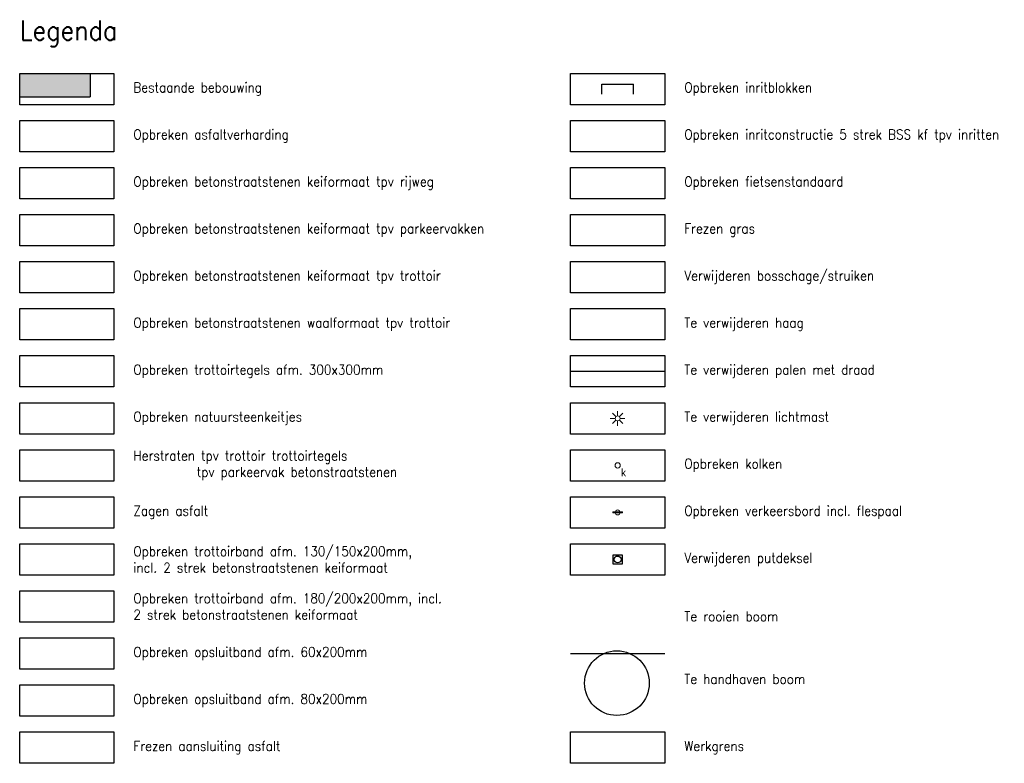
# Model space of a CAD drawing. Header units: metres. Extents: x -47485 to 186063, y 37957 to 328433.
# Tile 7 of 9: x 185400 to 185451, y 327388 to 327426. Entities that reach past the tile are written whole.
import ezdxf
from ezdxf.enums import TextEntityAlignment as Align

# ---------------------------------------------------------------- set-up
doc = ezdxf.new("R2010")
doc.units = ezdxf.units.M
doc.header["$LTSCALE"] = 0.2
for name, color, linetype in [('Bomen', 3, 'Continuous'), ('Cultuurgrens', 6, 'Continuous'), ('Raster_Haag', 2, 'schutting'), ('Riolering-1', 1, 'Continuous'), ('Straat meubulair', 1, 'Continuous'), ('V_RIO_L_DICHTSCHUIMEN', 7, 'ZIGZAG3'), ('Z_ZZZ_Z_LEGENDA', 2, 'Continuous')]:
    doc.layers.add(name, color=color, linetype=linetype)
doc.styles.add('ROMANS1_200_25', font='romans.shx', dxfattribs={"width": 0.9, "height": 0.5})
doc.styles.add('ROMANS1_200_50', font='romans.shx', dxfattribs={"width": 0.9, "height": 1})
doc.styles.add('Style-Standaard', font='Standaard.shx')
doc.linetypes.add('schutting', pattern='A,7,-1.5,[1,RTW.shx,S=0.75,R=0,X=0,Y=0],-1.5', length=10)
doc.linetypes.add('ZIGZAG3', pattern='A,0.000508,-1.016,[131,ltypeshp.shx,S=1.016,R=0,X=-1.016,Y=0],-2.032,[131,ltypeshp.shx,S=1.016,R=180,X=1.016,Y=0],-1.016', length=4.064508)

# ---------------------------------------------------------------- blocks, each defined once
blk = doc.blocks.new('KOLK_1')
at = {"color": 0, "linetype": 'Continuous', "lineweight": 0, "ltscale": 0.8}
blk.add_circle((0, 0), 0.268, dxfattribs=at)
at = {"color": 0, "linetype": 'Continuous', "lineweight": 0, "ltscale": 0.8, "style": 'Style-Standaard'}
blk.add_text('k', height=0.781, dxfattribs=at).set_placement((0.6, -0.74), align=Align.MIDDLE_CENTER)
blk = doc.blocks.new('VB')
at = {"color": 0, "linetype": 'Continuous', "lineweight": 0, "ltscale": 0.8}
for p, q in [((0, 0.05), (-0.5, 0.05)), ((-0.5, 0.05), (-0.5, -0.05)), ((0, 0.05), (0.5, 0.05)), ((0.5, -0.05), (0.5, 0.05)), ((0, -0.05), (-0.5, -0.05)), ((0, -0.05), (0.5, -0.05))]:
    blk.add_line(p, q, dxfattribs=at)
blk.add_circle((0, 0), 0.25, dxfattribs=at)
blk = doc.blocks.new('LM')
at = {"color": 0, "linetype": 'Continuous', "lineweight": 0, "flags": 128}
for points in [[(-0.18, 0.18), (-0.53, 0.53)], [(0, 0.25), (0, 0.75)], [(0.18, 0.18), (0.53, 0.53)], [(0.25, 0), (0.75, 0)], [(-0.25, 0), (-0.75, 0)], [(-0.18, -0.18), (-0.53, -0.53)], [(0, -0.25), (0, -0.75)], [(0.18, -0.18), (0.53, -0.53)]]:
    blk.add_lwpolyline(points, dxfattribs=at)
at = {"color": 0, "linetype": 'Continuous', "lineweight": 0, "ltscale": 0.8}
blk.add_circle((0, 0), 0.25, dxfattribs=at)

msp = doc.modelspace()

# ---------------------------------------------------------------- hatches: boundary and pattern name
at = {"layer": 'Z_ZZZ_Z_LEGENDA', "lineweight": -3}
msp.add_hatch(color=254, dxfattribs=at).paths.add_polyline_path([(185403.979, 327423.185), (185400.379, 327423.185), (185400.379, 327421.982), (185403.979, 327421.982)])

# ---------------------------------------------------------------- linework, layer by layer
msp.add_lwpolyline([(185430.652, 327398.62), (185431.12, 327398.62), (185431.119, 327398.15), (185430.651, 327398.151)], close=True)
at = {"color": 1}
msp.add_circle((185430.885, 327398.385), 0.176, dxfattribs=at)
at = {"layer": 'Bomen', "color": 6}
msp.add_circle((185430.847, 327392.075), 1.65, dxfattribs=at)
at = {"layer": 'Cultuurgrens'}
for p, q in [((185430.08, 327422.129), (185430.08, 327422.629)), ((185431.691, 327422.129), (185431.691, 327422.629))]:
    msp.add_line(p, q, dxfattribs=at)
at = {"layer": 'Cultuurgrens', "flags": 128}
msp.add_lwpolyline([(185430.08, 327422.629), (185431.691, 327422.629)], dxfattribs=at)
at = {"layer": 'Raster_Haag', "flags": 128}
msp.add_lwpolyline([(185428.485, 327407.985), (185433.285, 327407.985)], dxfattribs=at)
at = {"layer": 'V_RIO_L_DICHTSCHUIMEN', "flags": 128}
msp.add_lwpolyline([(185428.485, 327393.585), (185433.285, 327393.585)], dxfattribs=at)
at = {"layer": 'Z_ZZZ_Z_LEGENDA', "color": 5, "lineweight": -3}
for p in [(185403.979, 327423.185), (185400.379, 327421.982)]:
    msp.add_line(p, (185403.979, 327421.982), dxfattribs=at)
at = {"layer": 'Z_ZZZ_Z_LEGENDA', "lineweight": -3}
for points in [[(185400.379, 327423.185), (185405.179, 327423.185), (185405.179, 327421.585), (185400.379, 327421.585)], [(185428.485, 327423.185), (185433.285, 327423.185), (185433.285, 327421.585), (185428.485, 327421.585)], [(185400.379, 327420.785), (185405.179, 327420.785), (185405.179, 327419.185), (185400.379, 327419.185)], [(185428.485, 327420.785), (185433.285, 327420.785), (185433.285, 327419.185), (185428.485, 327419.185)], [(185400.379, 327418.385), (185405.179, 327418.385), (185405.179, 327416.785), (185400.379, 327416.785)], [(185428.485, 327418.385), (185433.285, 327418.385), (185433.285, 327416.785), (185428.485, 327416.785)], [(185400.379, 327415.985), (185405.179, 327415.985), (185405.179, 327414.385), (185400.379, 327414.385)], [(185428.485, 327415.985), (185433.285, 327415.985), (185433.285, 327414.385), (185428.485, 327414.385)], [(185400.379, 327413.585), (185405.179, 327413.585), (185405.179, 327411.985), (185400.379, 327411.985)], [(185428.485, 327413.585), (185433.285, 327413.585), (185433.285, 327411.985), (185428.485, 327411.985)], [(185400.379, 327411.185), (185405.179, 327411.185), (185405.179, 327409.585), (185400.379, 327409.585)], [(185428.485, 327411.185), (185433.285, 327411.185), (185433.285, 327409.585), (185428.485, 327409.585)], [(185400.379, 327408.785), (185405.179, 327408.785), (185405.179, 327407.185), (185400.379, 327407.185)], [(185428.485, 327408.785), (185433.285, 327408.785), (185433.285, 327407.185), (185428.485, 327407.185)], [(185400.379, 327406.385), (185405.179, 327406.385), (185405.179, 327404.785), (185400.379, 327404.785)], [(185428.485, 327406.385), (185433.285, 327406.385), (185433.285, 327404.785), (185428.485, 327404.785)], [(185400.379, 327403.985), (185405.179, 327403.985), (185405.179, 327402.385), (185400.379, 327402.385)], [(185428.485, 327403.985), (185433.285, 327403.985), (185433.285, 327402.385), (185428.485, 327402.385)], [(185400.379, 327401.585), (185405.179, 327401.585), (185405.179, 327399.985), (185400.379, 327399.985)], [(185428.485, 327401.585), (185433.285, 327401.585), (185433.285, 327399.985), (185428.485, 327399.985)], [(185400.379, 327399.185), (185405.179, 327399.185), (185405.179, 327397.585), (185400.379, 327397.585)], [(185428.485, 327399.185), (185433.285, 327399.185), (185433.285, 327397.585), (185428.485, 327397.585)], [(185400.379, 327396.785), (185405.179, 327396.785), (185405.179, 327395.185), (185400.379, 327395.185)], [(185400.379, 327394.385), (185405.179, 327394.385), (185405.179, 327392.785), (185400.379, 327392.785)], [(185400.379, 327391.985), (185405.179, 327391.985), (185405.179, 327390.385), (185400.379, 327390.385)], [(185400.379, 327389.585), (185405.179, 327389.585), (185405.179, 327387.985), (185400.379, 327387.985)], [(185428.485, 327389.585), (185433.285, 327389.585), (185433.285, 327387.985), (185428.485, 327387.985)]]:
    msp.add_lwpolyline(points, close=True, dxfattribs=at)

# ---------------------------------------------------------------- block references
at = {"layer": 'Riolering-1', "xscale": 0.4999999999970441, "yscale": 0.4999999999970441, "zscale": 0.4999999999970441}
msp.add_blockref('KOLK_1', (185430.885, 327403.185), dxfattribs=at)
at = {"layer": 'Straat meubulair', "xscale": 0.5000000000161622, "yscale": 0.5000000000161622, "zscale": 0.5000000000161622, "rotation": 45.00000000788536}
msp.add_blockref('LM', (185430.885, 327405.583), dxfattribs=at)
at = {"layer": 'Straat meubulair', "xscale": 0.4999999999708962, "yscale": 0.4999999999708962, "zscale": 0.4999999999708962}
msp.add_blockref('VB', (185430.885, 327400.785), dxfattribs=at)

# ---------------------------------------------------------------- texts
at = {"layer": 'Z_ZZZ_Z_LEGENDA', "lineweight": -3, "attachment_point": 4}
for s, insert, char_height, width, style in [('Legenda', (185400.379, 327425.209), 1, 20, 'ROMANS1_200_50'), ('Bestaande bebouwing', (185406.179, 327422.385), 0.5, 20, 'ROMANS1_200_25'), ('Opbreken inritblokken', (185434.285, 327422.385), 0.5, 29.1376, 'ROMANS1_200_25'), ('Opbreken asfaltverharding', (185406.179, 327419.985), 0.5, 20, 'ROMANS1_200_25'), ('Opbreken inritconstructie 5 strek BSS kf tpv inritten', (185434.285, 327419.985), 0.5, 29.1376, 'ROMANS1_200_25'), ('Opbreken betonstraatstenen keiformaat tpv rijweg', (185406.179, 327417.585), 0.5, 29.91975, 'ROMANS1_200_25'), ('Opbreken fietsenstandaard', (185434.285, 327417.585), 0.5, 29.1376, 'ROMANS1_200_25'), ('Opbreken betonstraatstenen keiformaat tpv parkeervakken', (185406.179, 327415.185), 0.5, 29.91975, 'ROMANS1_200_25'), ('Frezen gras', (185434.285, 327415.185), 0.5, 29.1376, 'ROMANS1_200_25'), ('Opbreken betonstraatstenen keiformaat tpv trottoir', (185406.179, 327412.785), 0.5, 29.91975, 'ROMANS1_200_25'), ('Verwijderen bosschage/struiken', (185434.285, 327412.785), 0.5, 29.1376, 'ROMANS1_200_25'), ('Opbreken betonstraatstenen waalformaat tpv trottoir', (185406.179, 327410.385), 0.5, 29.91975, 'ROMANS1_200_25'), ('Te verwijderen haag', (185434.285, 327410.385), 0.5, 29.1376, 'ROMANS1_200_25'), ('Opbreken trottoirtegels afm. 300x300mm', (185406.179, 327407.985), 0.5, 29.1376, 'ROMANS1_200_25'), ('Te verwijderen palen met draad', (185434.285, 327407.985), 0.5, 29.1376, 'ROMANS1_200_25'), ('Opbreken natuursteenkeitjes ', (185406.179, 327405.585), 0.5, 29.1376, 'ROMANS1_200_25'), ('Te verwijderen lichtmast', (185434.285, 327405.585), 0.5, 29.1376, 'ROMANS1_200_25'), ('Herstraten tpv trottoir trottoirtegels\\P^I    tpv parkeervak betonstraatstenen', (185406.179, 327403.185), 0.5, 29.1376, 'ROMANS1_200_25'), ('Opbreken kolken', (185434.285, 327403.185), 0.5, 29.1376, 'ROMANS1_200_25'), ('Zagen asfalt', (185406.179, 327400.785), 0.5, 29.1376, 'ROMANS1_200_25'), ('Opbreken verkeersbord incl. flespaal', (185434.285, 327400.785), 0.5, 29.1376, 'ROMANS1_200_25'), ('Opbreken trottoirband afm. 130/150x200mm, incl. 2 strek betonstraatstenen keiformaat', (185406.179, 327398.385), 0.5, 16.6343, 'ROMANS1_200_25'), ('Verwijderen putdeksel', (185434.285, 327398.385), 0.5, 29.1376, 'ROMANS1_200_25'), ('Opbreken trottoirband afm. 180/200x200mm, incl. 2 strek betonstraatstenen keiformaat', (185406.179, 327395.985), 0.5, 17.60148, 'ROMANS1_200_25'), ('Te rooien boom', (185434.285, 327395.485), 0.5, 29.1376, 'ROMANS1_200_25'), ('Opbreken opsluitband afm. 60x200mm', (185406.179, 327393.585), 0.5, 29.1376, 'ROMANS1_200_25'), ('Te handhaven boom', (185434.285, 327392.285), 0.5, 29.1376, 'ROMANS1_200_25'), ('Opbreken opsluitband afm. 80x200mm', (185406.179, 327391.185), 0.5, 29.1376, 'ROMANS1_200_25'), ('Frezen aansluiting asfalt', (185406.179, 327388.785), 0.5, 29.1376, 'ROMANS1_200_25'), ('Werkgrens', (185434.285, 327388.785), 0.5, 29.1376, 'ROMANS1_200_25')]:
    msp.add_mtext(s, dxfattribs=dict(at, insert=insert, char_height=char_height, width=width, style=style))

doc.saveas('drawing.dxf')
